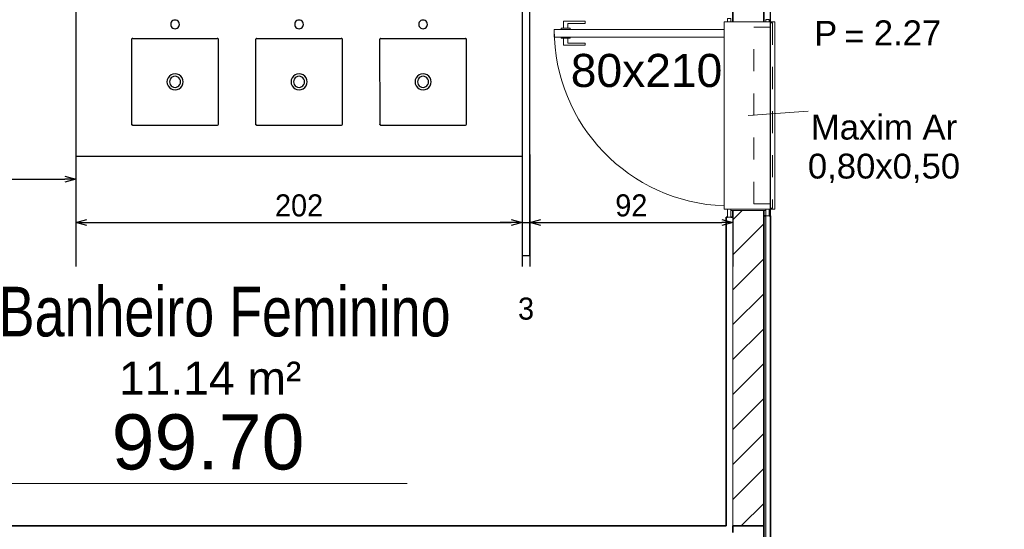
# Model space of a CAD drawing. Header units: millimetres. Extents: x -109 to 627, y -178 to 173.
# Tile 16 of 178: x -11.37 to -6.91, y 26.72 to 29.03. Entities that reach past the tile are written whole.
import ezdxf

# ---------------------------------------------------------------- set-up
doc = ezdxf.new("R2010")
doc.units = ezdxf.units.MM
doc.linetypes.add('CONTINU', pattern=[0])
doc.linetypes.add('Traço Curto', pattern=[0.00153, 0.001, -0.00053])
for name, color, linetype, lineweight in [('ARQ - ALVENARIA - OSSO', 2, 'Continuous', 35), ('ARQ - BANCADAS', 2, 'Continuous', 9), ('ARQ - COTA_NÍVEL', 2, 'Continuous', 5), ('ARQ - DIVISORIA', 3, 'Continuous', 35), ('ARQ - JANELA', 2, 'Traço Curto', 5), ('ARQ - PAREDE VISTA', 4, 'Continuous', 9), ('ARQ - PAREDES_HACHURA', 9, 'Continuous', 35), ('ARQ - PAREDES_REVESTIMENTO', 3, 'Continuous', 35), ('ARQ - PORTA', 3, 'Continuous', 9), ('ARQ - PORTA_FOLHA', 3, 'Continuous', 20), ('ARQ - PORTA_GIRO', 1, 'Continuous', 5), ('ARQ -SIMBOLO_PORTA', 2, 'Continuous', 9), ('ARQ -TEXTO_AMBIENTE', 2, 'Continuous', 5), ('ARQ -TEXTO_JANELA', 2, 'Continuous', 9)]:
    doc.layers.add(name, color=color, linetype=linetype, lineweight=lineweight)
doc.layers.add('LOUÇAS', color=1, linetype='Continuous')
doc.styles.add('Arial Narrow', font='ARIALN.TTF', dxfattribs={"height": 0.225})
doc.styles.add('Arial_2', font='arial.ttf', dxfattribs={"height": 0.15})
doc.styles.add('Arial_3', font='arial.ttf', dxfattribs={"height": 0.0015})
doc.styles.add('Arial_4', font='arial.ttf', dxfattribs={"height": 0.1125})
doc.styles.add('GULIM', font='Gulim.ttf')
doc.dimstyles.new('GULIM-100', dxfattribs={"dimtxt": 0.1, "dimasz": 0.05, "dimexe": 0.2, "dimexo": 0, "dimgap": 0.025, "dimtad": 1, "dimdec": 0, "dimlfac": 100, "dimzin": 12, "dimdsep": 46, "dimtxsty": 'GULIM', "dimblk": 'OPEN30', "dimcen": 0, "dimclrd": 152, "dimclre": 152, "dimclrt": 152, "dimaunit": 1, "dimadec": 0, "dimazin": 0, "dimtfac": 1.875, "dimtdec": 0, "dimtmove": 2, "dimatfit": 3, "dimldrblk": 'OPEN30', "dimfxl": 0, "dimtolj": 1, "dimtzin": 12, "dimlwd": -1, "dimarcsym": 0})

# ---------------------------------------------------------------- blocks, each defined once
blk = doc.blocks.new('POR_PM_GIRO_1FL - 80 x 210 cm Externa-V2-NÍVEL 1')
at = {"layer": 'ARQ - PORTA'}
for p, q in [((-0.435, 0.095), (-0.445, 0.095)), ((-0.445, 0.095), (-0.445, 0.08)), ((0.445, 0.095), (0.415, 0.095)), ((0.445, 0.08), (0.445, 0.095)), ((-0.445, 0.08), (-0.435, 0.08)), ((0.415, 0.08), (0.445, 0.08)), ((0.42, -0.08), (0.42, 0.08)), ((-0.435, -0.08), (-0.45, -0.08)), ((-0.45, -0.08), (-0.45, -0.095)), ((0.45, -0.08), (0.415, -0.08)), ((0.45, -0.095), (0.45, -0.08)), ((-0.45, -0.095), (-0.435, -0.095)), ((0.415, -0.095), (0.45, -0.095)), ((-0.4275, -0.7393), (-0.4369, -0.7393)), ((-0.4369, -0.7393), (-0.4369, -0.8383)), ((-0.4275, -0.8183), (-0.4275, -0.7393)), ((-0.3375, -0.8183), (-0.3375, -0.7393)), ((-0.3375, -0.7393), (-0.3281, -0.7393)), ((-0.3281, -0.7393), (-0.3281, -0.8383)), ((-0.4369, -0.8383), (-0.4051, -0.8383)), ((-0.4051, -0.8183), (-0.4275, -0.8183)), ((-0.4051, -0.8073), (-0.4, -0.8073)), ((-0.4051, -0.8283), (-0.4051, -0.8073)), ((-0.4051, -0.8492), (-0.4051, -0.8283)), ((-0.3599, -0.8073), (-0.365, -0.8073)), ((-0.3599, -0.8283), (-0.3599, -0.8073)), ((-0.3599, -0.8183), (-0.3375, -0.8183)), ((-0.3599, -0.8492), (-0.3599, -0.8283)), ((-0.3281, -0.8383), (-0.3599, -0.8383)), ((-0.4, -0.8492), (-0.4051, -0.8492)), ((-0.365, -0.8492), (-0.3599, -0.8492))]:
    blk.add_line(p, q, dxfattribs=at)
at = {"layer": 'ARQ - PORTA_FOLHA'}
for p, q in [((-0.4, -0.11), (-0.4, -0.88)), ((-0.365, -0.88), (-0.365, -0.11)), ((-0.4, -0.88), (-0.365, -0.88))]:
    blk.add_line(p, q, dxfattribs=at)
at = {"layer": 'ARQ - PORTA_GIRO'}
blk.add_arc((-0.4, -0.0805), 0.8, 270.0322, 357.8776, dxfattribs=at)
blk = doc.blocks.new('JA Maxim Ar 1F1 - Maxim Ar 0_80x0_50-6390869-NÍVEL 1')
at = {"layer": 'ARQ - JANELA'}
for p, q in [((-0.42, 0.11), (0.42, 0.11)), ((-0.42, 0.1), (-0.42, 0.11)), ((0.42, 0.1), (-0.42, 0.1)), ((-0.4, 0.025), (-0.4, 0.1)), ((0.4, 0.1), (0.4, 0.025)), ((0.42, 0.11), (0.42, 0.1)), ((0.4, 0.025), (-0.4, 0.025))]:
    blk.add_line(p, q, dxfattribs=at)
blk = doc.blocks.new('Pedra - Peitoril - Tipo 1-6390871-NÍVEL 1')
at = {"layer": 'ARQ - BANCADAS'}
for p, q in [((-0.3803, -0.23), (-0.3803, 0)), ((0.4697, 0), (-0.3803, 0)), ((0.4697, 0), (0.4697, -0.23)), ((0.4697, -0.23), (-0.3803, -0.23))]:
    blk.add_line(p, q, dxfattribs=at)
blk = doc.blocks.new('Identificação de Janela - Modelo 1-6080617-NÍVEL 1')
at = {"layer": 'ARQ -TEXTO_JANELA', "char_height": 0.0015, "attachment_point": 1, "style": 'Arial_3'}
for s, insert, width in [('P', (-0.004488, 0.005716), 0.00168354), ('=', (-0.00267, 0.00556), 0.00152321)]:
    blk.add_mtext(s, dxfattribs=dict(at, insert=insert, width=width))
blk = doc.blocks.new('7407317_p')
at = {"linetype": 'CONTINU'}
for points in [[(0, 0.249, 1.00002), (0, 0.214)], [(0, 0.214, 1.00004), (0, 0.249)], [(-0.1703, 0.175, 0.414575), (-0.1753, 0.17)], [(0.1754, 0.17, 0.41461), (0.1704, 0.175)], [(0, 0.0325, 1.00002), (0, -0.0325)], [(0, 0.0222, 1.00002), (0, -0.0223)], [(0, -0.0325, 1.00002), (0, 0.0325)], [(0, -0.0223, 1.00006), (0, 0.0222)], [(-0.1736, -0.1735, -0.197037), (-0.175, -0.17)], [(-0.175, -0.17, 0.414577), (-0.17, -0.175)], [(-0.17, -0.175, -0.197039), (-0.1736, -0.1735)], [(0.1706, -0.175, 0.413841), (0.175, -0.1706)]]:
    blk.add_lwpolyline(points, format="xyb", dxfattribs=at)
for points in [[(-0.1753, 0.17), (-0.175, -0.17)], [(-0.1703, 0.175), (0.1704, 0.175)], [(0.175, -0.1706), (0.1754, 0.17)], [(-0.17, -0.175), (0.1706, -0.175)]]:
    blk.add_lwpolyline(points, dxfattribs=at)
blk = doc.blocks.new('_Open30')
at = {"color": 0, "linetype": 'ByBlock', "lineweight": -2}
for p, q in [((-1, 0.268), (0, 0)), ((0, 0), (-1, -0.268)), ((0, 0), (-1, 0))]:
    blk.add_line(p, q, dxfattribs=at)
blk = doc.blocks.new('*D753')
at = {"color": 152, "lineweight": -2, "transparency": 16777216}
for p, q in [((-12.1378, 28.7163), (-12.1378, 28.104)), ((-11.118, 28.4077), (-11.118, 28.104))]:
    blk.add_line(p, q, dxfattribs=at)
at = {"color": 152, "transparency": 16777216}
blk.add_line((-12.0878, 28.304), (-11.168, 28.304), dxfattribs=at)
at = {"layer": 'Defpoints', "color": 0, "transparency": 16777216}
for p in [(-12.1378, 28.7163), (-11.118, 28.4077), (-11.118, 28.304)]:
    blk.add_point(p, dxfattribs=at)
at = {"color": 152, "transparency": 16777216, "xscale": 0.05, "yscale": 0.05, "zscale": 0.05, "rotation": 180}
blk.add_blockref('_Open30', (-12.1378, 28.304), dxfattribs=at)
at = {"color": 152, "transparency": 16777216, "xscale": 0.05, "yscale": 0.05, "zscale": 0.05}
blk.add_blockref('_Open30', (-11.118, 28.304), dxfattribs=at)
at = {"color": 152, "transparency": 16777216, "insert": (-11.6279, 28.3804), "char_height": 0.1, "attachment_point": 5, "style": 'GULIM'}
blk.add_mtext('\\A1;102', dxfattribs=at)
blk = doc.blocks.new('*D754')
at = {"color": 152, "lineweight": -2, "transparency": 16777216}
for p, q in [((-11.118, 28.4077), (-11.118, 27.9084)), ((-9.0935, 28.4077), (-9.0935, 27.9084))]:
    blk.add_line(p, q, dxfattribs=at)
at = {"color": 152, "transparency": 16777216}
blk.add_line((-11.068, 28.1084), (-9.1435, 28.1084), dxfattribs=at)
at = {"layer": 'Defpoints', "color": 0, "transparency": 16777216}
for p in [(-11.118, 28.4077), (-9.0935, 28.4077), (-9.0935, 28.1084)]:
    blk.add_point(p, dxfattribs=at)
at = {"color": 152, "transparency": 16777216, "xscale": 0.05, "yscale": 0.05, "zscale": 0.05, "rotation": 180}
blk.add_blockref('_Open30', (-11.118, 28.1084), dxfattribs=at)
at = {"color": 152, "transparency": 16777216, "xscale": 0.05, "yscale": 0.05, "zscale": 0.05}
blk.add_blockref('_Open30', (-9.0935, 28.1084), dxfattribs=at)
at = {"color": 152, "transparency": 16777216, "insert": (-10.1058, 28.1847), "char_height": 0.1, "attachment_point": 5, "style": 'GULIM'}
blk.add_mtext('\\A1;202', dxfattribs=at)
blk = doc.blocks.new('*D755')
at = {"color": 152, "lineweight": -2, "transparency": 16777216}
for p, q in [((-9.0935, 28.4077), (-9.0935, 27.9084)), ((-9.0598, 28.4164), (-9.0598, 27.9084))]:
    blk.add_line(p, q, dxfattribs=at)
at = {"color": 152, "transparency": 16777216}
for p, q in [((-9.1435, 28.1084), (-9.1935, 28.1084)), ((-9.0935, 28.1084), (-9.0598, 28.1084)), ((-9.0098, 28.1084), (-8.9598, 28.1084))]:
    blk.add_line(p, q, dxfattribs=at)
at = {"layer": 'Defpoints', "color": 0, "transparency": 16777216}
for p in [(-9.0935, 28.4077), (-9.0598, 28.4164), (-9.0598, 28.1084)]:
    blk.add_point(p, dxfattribs=at)
at = {"color": 152, "transparency": 16777216, "xscale": 0.05, "yscale": 0.05, "zscale": 0.05}
blk.add_blockref('_Open30', (-9.0935, 28.1084), dxfattribs=at)
at = {"color": 152, "transparency": 16777216, "xscale": 0.05, "yscale": 0.05, "zscale": 0.05, "rotation": 180}
blk.add_blockref('_Open30', (-9.0598, 28.1084), dxfattribs=at)
at = {"color": 152, "transparency": 16777216, "insert": (-9.0767, 27.7171), "char_height": 0.1, "attachment_point": 5, "style": 'GULIM'}
blk.add_mtext('\\A1;3', dxfattribs=at)
blk = doc.blocks.new('*D756')
at = {"color": 152, "lineweight": -2, "transparency": 16777216}
for p, q in [((-9.0598, 28.4164), (-9.0598, 27.9084)), ((-8.1388, 28.1627), (-8.1388, 27.9084))]:
    blk.add_line(p, q, dxfattribs=at)
at = {"color": 152, "transparency": 16777216}
blk.add_line((-9.0098, 28.1084), (-8.1888, 28.1084), dxfattribs=at)
at = {"layer": 'Defpoints', "color": 0, "transparency": 16777216}
for p in [(-9.0598, 28.4164), (-8.1388, 28.1627), (-8.1388, 28.1084)]:
    blk.add_point(p, dxfattribs=at)
at = {"color": 152, "transparency": 16777216, "xscale": 0.05, "yscale": 0.05, "zscale": 0.05, "rotation": 180}
blk.add_blockref('_Open30', (-9.0598, 28.1084), dxfattribs=at)
at = {"color": 152, "transparency": 16777216, "xscale": 0.05, "yscale": 0.05, "zscale": 0.05}
blk.add_blockref('_Open30', (-8.1388, 28.1084), dxfattribs=at)
at = {"color": 152, "transparency": 16777216, "insert": (-8.5993, 28.1847), "char_height": 0.1, "attachment_point": 5, "style": 'GULIM'}
blk.add_mtext('\\A1;92', dxfattribs=at)
blk = doc.blocks.new('Elevações de ponto - Cota de Nível 1-825078-NÍVEL 1')
at = {"layer": 'ARQ - COTA_NÍVEL'}
h = blk.add_hatch(color=256, dxfattribs=at)
edge = h.paths.add_edge_path(flags=0)
edge.add_line((0, 0.002278), (0, 0.000678))
edge.add_line((0, 0.000678), (-0.0016, 0.000678))
edge.add_arc((0, 0.000678), 0.0016, 90, 180, ccw=False)
h = blk.add_hatch(color=256, dxfattribs=at)
edge = h.paths.add_edge_path(flags=0)
edge.add_arc((0, 0.000678), 0.0016, 270, 360, ccw=False)
edge.add_line((0, -0.000922), (0, 0.000678))
edge.add_line((0, 0.000678), (0.0016, 0.000678))
for p, q in [((0, 0.004106), (0, -0.002843)), ((0, -0.00218), (0, 0.003078)), ((0, 0.000678), (0, 0.002278)), ((-0.003665, 0.000678), (0.016004, 0.000678)), ((-0.0016, 0.000678), (0, 0.000678)), ((0.0016, 0.000678), (0, 0.000678)), ((0, 0.000678), (0, -0.000922))]:
    blk.add_line(p, q, dxfattribs=at)
blk.add_circle((0, 0.000678), 0.0016, dxfattribs=at)
for start, end in [(90, 180), (270, 360)]:
    blk.add_arc((0, 0.000678), 0.0016, start, end, dxfattribs=at)

msp = doc.modelspace()

# ---------------------------------------------------------------- hatches: boundary and pattern name
at = {"layer": 'ARQ - PAREDES_HACHURA'}
h = msp.add_hatch(dxfattribs=at)
h.set_pattern_fill('FP_6', color=256, scale=0.999741, style=0, pattern_type=2)
h.set_pattern_definition([(45, (-17.26879, 35.45875), (-0.0791755, 0.0791755), [])])
h.paths.add_polyline_path([(-8.13879, 26.73309), (-7.99883, 26.73309), (-7.99883, 28.16272), (-8.13879, 28.16272), (-8.13879, 28.13272)], flags=0)
h.paths.add_polyline_path([(-8.13879, 30.79703), (-7.99883, 30.79703), (-7.99883, 30.80203), (-8.13879, 30.80203)], flags=0)
msp.add_hatch(color=256, dxfattribs=at).paths.add_polyline_path([(-7.99883, 19.05008), (-7.98883, 19.05008), (-7.98883, 28.13772), (-7.99883, 28.13772), (-7.99883, 20.10629)], flags=0)

# ---------------------------------------------------------------- linework, layer by layer
at = {"color": 2}
msp.add_lwpolyline([(9.22671, 46.32801), (9.22671, 43.92863), (-5.56946, 43.92863), (-5.59945, 9.33759), (-7.96884, 9.33759), (-7.96884, 46.32801), (9.22671, 46.32801)], dxfattribs=at)
at = {"color": 2, "linetype": 'Continuous'}
msp.add_lwpolyline([(-11.11802, 29.08248), (-11.11802, 28.40765), (-9.09355, 28.40765)], dxfattribs=at)
msp.add_lwpolyline([(-9.09355, 27.95777), (-9.05981, 27.95777), (-9.05981, 29.08248), (-9.09355, 29.08248)], close=True, dxfattribs=at)
at = {"layer": 'ARQ - ALVENARIA - OSSO'}
for p, q in [((-7.99883, 29.0175), (-7.99883, 29.84966)), ((-8.13879, 29.0175), (-8.13879, 29.11247)), ((-8.16879, 28.13272), (-8.16879, 26.73309)), ((-8.16379, 28.13272), (-8.16879, 28.13272)), ((-8.13879, 28.13272), (-8.14879, 28.13272)), ((-8.13879, 28.16272), (-8.13879, 28.13272)), ((-7.99883, 26.73309), (-7.99883, 28.16272)), ((-8.16879, 26.73309), (-12.13776, 26.73309)), ((-8.13879, 26.73309), (-7.99883, 26.73309)), ((-8.13879, 26.70309), (-8.13879, 26.73309))]:
    msp.add_line(p, q, dxfattribs=at)
at = {"layer": 'ARQ - DIVISORIA'}
for p, q in [((-7.98883, 28.13772), (-7.99883, 28.13772)), ((-7.99883, 26.73309), (-7.99883, 22.20426))]:
    msp.add_line(p, q, dxfattribs=at)
at = {"layer": 'ARQ - PAREDE VISTA'}
for p, q in [((-8.13879, 28.13272), (-8.13879, 26.73309)), ((-7.98883, 28.13772), (-7.98883, 19.05008))]:
    msp.add_line(p, q, dxfattribs=at)
at = {"layer": 'ARQ - PAREDES_REVESTIMENTO'}
for p, q in [((-7.96884, 28.13772), (-7.97384, 28.13772)), ((-7.96884, 19.05008), (-7.96884, 28.13772))]:
    msp.add_line(p, q, dxfattribs=at)
at = {"layer": 'ARQ -TEXTO_JANELA'}
msp.add_line((-8.06881, 28.59261), (-7.79796, 28.61254), dxfattribs=at)

# ---------------------------------------------------------------- block references
at = {"layer": 'ARQ - BANCADAS', "xscale": 0.9997410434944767, "yscale": 0.9997410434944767, "zscale": 0.9997410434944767, "rotation": 269.9999999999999}
msp.add_blockref('Pedra - Peitoril - Tipo 1-6390871-NÍVEL 1', (-7.94884, 28.63729), dxfattribs=at)
at = {"layer": 'ARQ - COTA_NÍVEL', "xscale": 124.9999999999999, "yscale": 124.9999999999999, "zscale": 124.9999999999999}
msp.add_blockref('Elevações de ponto - Cota de Nível 1-825078-NÍVEL 1', (-11.61622, 26.84017), dxfattribs=at)
at = {"layer": 'ARQ - JANELA', "xscale": 0.9997410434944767, "yscale": 0.9997410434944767, "zscale": 0.9997410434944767, "rotation": 269.9999999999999}
msp.add_blockref('JA Maxim Ar 1F1 - Maxim Ar 0_80x0_50-6390869-NÍVEL 1', (-8.06881, 28.59261), dxfattribs=at)
at = {"layer": 'ARQ - PORTA', "xscale": 0.9997410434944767, "yscale": 0.9997410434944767, "zscale": 0.9997410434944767, "rotation": 269.9999999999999}
msp.add_blockref('POR_PM_GIRO_1FL - 80 x 210 cm Externa-V2-NÍVEL 1', (-8.06881, 28.58261), dxfattribs=at)
at = {"layer": 'ARQ -TEXTO_JANELA', "xscale": 74.98057826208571, "yscale": 74.98057826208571, "zscale": 74.98057826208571}
msp.add_blockref('Identificação de Janela - Modelo 1-6080617-NÍVEL 1', (-7.43398, 28.59261), dxfattribs=at)
at = {"layer": 'LOUÇAS', "xscale": 1.124708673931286, "yscale": 1.124708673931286, "zscale": 1.124708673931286}
for p in [(-10.66814, 28.74507), (-10.10578, 28.74507), (-9.54343, 28.74507)]:
    msp.add_blockref('7407317_p', p, dxfattribs=at)

# ---------------------------------------------------------------- texts
at = {"layer": 'ARQ - COTA_NÍVEL', "insert": (-10.95544, 27.239), "char_height": 0.25, "width": 0.8141331, "attachment_point": 1, "line_spacing_factor": 0.941778, "style": 'Arial_2'}
msp.add_mtext('99.70', dxfattribs=at)
at = {"layer": 'ARQ -SIMBOLO_PORTA', "insert": (-8.5303, 28.87163), "char_height": 0.149961, "width": 0.8224899, "attachment_point": 2, "line_spacing_factor": 0.941778, "style": 'Arial_2'}
msp.add_mtext('80x210', dxfattribs=at)
at = {"layer": 'ARQ -TEXTO_AMBIENTE', "attachment_point": 2}
for s, insert, char_height, width, line_spacing_factor, style in [('Banheiro Feminino', (-10.49948, 27.81666), 0.2249417, 2.5938737, 0.974696, 'Arial Narrow'), ('11.14 m²', (-10.50884, 27.47779), 0.149961, 0.9877222, 0.941778, 'Arial_2')]:
    msp.add_mtext(s, dxfattribs=dict(at, insert=insert, char_height=char_height, width=width, line_spacing_factor=line_spacing_factor, style=style))
at = {"layer": 'ARQ -TEXTO_JANELA', "char_height": 0.112471, "line_spacing_factor": 0.941778, "style": 'Arial_4'}
for s, insert, width, attachment_point in [('2.27', (-7.19412, 29.02352), 0.3662711, 3), ('Maxim Ar\\P0,80x0,50', (-7.45372, 28.59608), 0.8261755, 2)]:
    msp.add_mtext(s, dxfattribs=dict(at, insert=insert, width=width, attachment_point=attachment_point))

# ---------------------------------------------------------------- dimensions: what is measured, and where the dimension line sits
for base, p1, p2, picture, middle in [((-11.11802, 28.30397), (-12.13776, 28.71632), (-11.11802, 28.40765), '*D753', (-11.62789, 28.38037)), ((-9.09355, 28.10841), (-11.11802, 28.40765), (-9.09355, 28.40765), '*D754', (-10.10578, 28.18467)), ((-9.05981, 28.10841), (-9.09355, 28.40765), (-9.05981, 28.41642), '*D755', (-9.07668, 27.71711)), ((-8.13879, 28.10841), (-9.05981, 28.41642), (-8.13879, 28.16272), '*D756', (-8.5993, 28.18467))]:
    dim = msp.add_linear_dim(base=base, p1=p1, p2=p2, dimstyle='GULIM-100')
    dim.commit()
    dim.dimension.update_dxf_attribs({"geometry": picture, "text_midpoint": middle})

doc.saveas('drawing.dxf')
